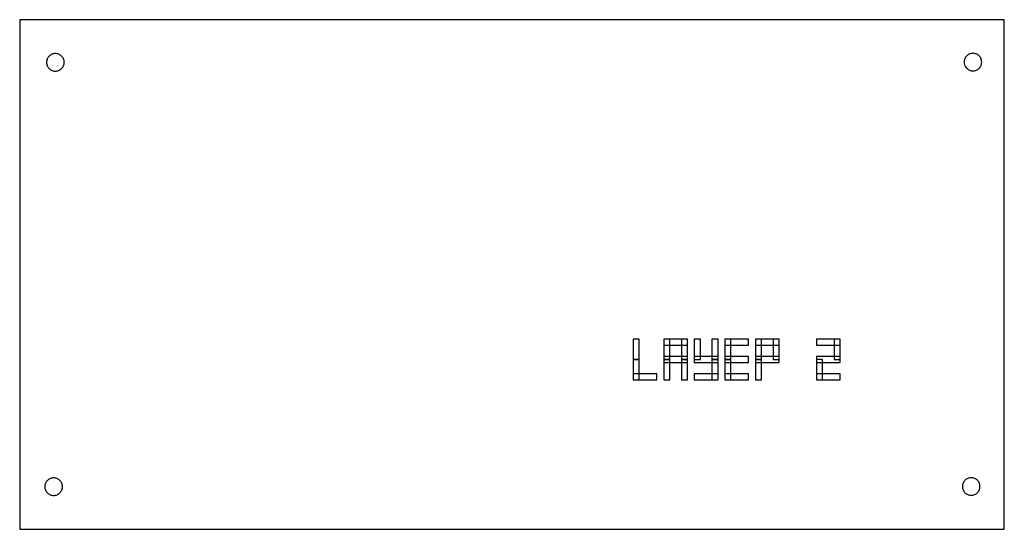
# Model space of a CAD drawing. Header units: millimetres. Extents: x -160 to 130, y -90 to 60.
import ezdxf

# ---------------------------------------------------------------- set-up
doc = ezdxf.new("R2010")
doc.units = ezdxf.units.MM
doc.layers.get('0').update_dxf_attribs({"color": 16, "linetype": 'CONTINUOUS', "true_color": 0x800000})
for name, color, linetype in [('first_flex', 4, 'CONTINUOUS'), ('holes', 140, 'CONTINUOUS'), ('labels', 6, 'CONTINUOUS')]:
    doc.layers.add(name, color=color, linetype=linetype)

msp = doc.modelspace()

# ---------------------------------------------------------------- linework, layer by layer
msp.add_lwpolyline([(-160, 60), (-160, -90), (130, -90), (130, 60)], close=True)
at = {"layer": 'first_flex'}
for points in [[(20.7, -40.05), (22.5, -40.05), (22.5, -34.05), (20.7, -34.05)], [(29.7, -35.85), (36.7, -35.85), (36.7, -34.05), (29.7, -34.05)], [(29.7, -40.05), (31.5, -40.05), (31.5, -34.05), (29.7, -34.05)], [(34.9, -40.05), (36.7, -40.05), (36.7, -34.05), (34.9, -34.05)], [(38.7, -40.05), (40.5, -40.05), (40.5, -34.05), (38.7, -34.05)], [(43.9, -40.05), (45.7, -40.05), (45.7, -34.05), (43.9, -34.05)], [(47.7, -35.85), (54.7, -35.85), (54.7, -34.05), (47.7, -34.05)], [(47.7, -40.05), (49.5, -40.05), (49.5, -34.05), (47.7, -34.05)], [(56.7, -35.85), (63.7, -35.85), (63.7, -34.05), (56.7, -34.05)], [(56.7, -40.05), (58.5, -40.05), (58.5, -34.05), (56.7, -34.05)], [(61.9, -40.05), (63.7, -40.05), (63.7, -34.05), (61.9, -34.05)], [(74.7, -35.85), (81.7, -35.85), (81.7, -34.05), (74.7, -34.05)], [(79.9, -40.05), (81.7, -40.05), (81.7, -34.05), (79.9, -34.05)], [(20.7, -46.05), (22.5, -46.05), (22.5, -40.05), (20.7, -40.05)], [(29.7, -40.95), (36.7, -40.95), (36.7, -39.15), (29.7, -39.15)], [(29.7, -46.05), (31.5, -46.05), (31.5, -40.05), (29.7, -40.05)], [(34.9, -46.05), (36.7, -46.05), (36.7, -40.05), (34.9, -40.05)], [(38.7, -40.95), (45.7, -40.95), (45.7, -39.15), (38.7, -39.15)], [(43.9, -46.05), (45.7, -46.05), (45.7, -40.05), (43.9, -40.05)], [(47.7, -40.95), (54.7, -40.95), (54.7, -39.15), (47.7, -39.15)], [(47.7, -46.05), (49.5, -46.05), (49.5, -40.05), (47.7, -40.05)], [(56.7, -40.95), (63.7, -40.95), (63.7, -39.15), (56.7, -39.15)], [(56.7, -46.05), (58.5, -46.05), (58.5, -40.05), (56.7, -40.05)], [(74.7, -40.95), (81.7, -40.95), (81.7, -39.15), (74.7, -39.15)], [(74.7, -46.05), (76.5, -46.05), (76.5, -40.05), (74.7, -40.05)], [(20.7, -46.05), (27.7, -46.05), (27.7, -44.25), (20.7, -44.25)], [(38.7, -46.05), (45.7, -46.05), (45.7, -44.25), (38.7, -44.25)], [(47.7, -46.05), (54.7, -46.05), (54.7, -44.25), (47.7, -44.25)], [(74.7, -46.05), (81.7, -46.05), (81.7, -44.25), (74.7, -44.25)]]:
    msp.add_lwpolyline(points, close=True, dxfattribs=at)
at = {"layer": 'holes'}
for points in [[(-146.9, 47.46), (-146.91, 47.71), (-146.95, 47.96), (-147.01, 48.21), (-147.1, 48.45), (-147.21, 48.68), (-147.34, 48.9), (-147.49, 49.1), (-147.66, 49.29), (-147.85, 49.46), (-148.05, 49.61), (-148.27, 49.74), (-148.5, 49.85), (-148.74, 49.94), (-148.99, 50), (-149.24, 50.04), (-149.49, 50.05), (-149.75, 50.04), (-150, 50), (-150.25, 49.94), (-150.49, 49.85), (-150.72, 49.74), (-150.93, 49.61), (-151.14, 49.46), (-151.33, 49.29), (-151.5, 49.1), (-151.65, 48.9), (-151.78, 48.68), (-151.89, 48.45), (-151.98, 48.21), (-152.04, 47.96), (-152.07, 47.71), (-152.09, 47.46), (-152.07, 47.2), (-152.04, 46.95), (-151.98, 46.7), (-151.89, 46.46), (-151.78, 46.23), (-151.65, 46.02), (-151.5, 45.81), (-151.33, 45.62), (-151.14, 45.45), (-150.93, 45.3), (-150.72, 45.17), (-150.49, 45.06), (-150.25, 44.98), (-150, 44.91), (-149.75, 44.88), (-149.49, 44.86), (-149.24, 44.88), (-148.99, 44.91), (-148.74, 44.98), (-148.5, 45.06), (-148.27, 45.17), (-148.05, 45.3), (-147.85, 45.45), (-147.66, 45.62), (-147.49, 45.81), (-147.34, 46.02), (-147.21, 46.23), (-147.1, 46.46), (-147.01, 46.7), (-146.95, 46.95), (-146.91, 47.2)], [(123.35, 47.52), (123.33, 47.77), (123.3, 48.02), (123.23, 48.27), (123.15, 48.51), (123.04, 48.74), (122.91, 48.96), (122.76, 49.16), (122.59, 49.35), (122.4, 49.52), (122.19, 49.67), (121.97, 49.81), (121.74, 49.91), (121.51, 50), (121.26, 50.06), (121.01, 50.1), (120.75, 50.11), (120.5, 50.1), (120.25, 50.06), (120, 50), (119.76, 49.91), (119.53, 49.81), (119.31, 49.67), (119.11, 49.52), (118.92, 49.35), (118.75, 49.16), (118.6, 48.96), (118.47, 48.74), (118.36, 48.51), (118.27, 48.27), (118.21, 48.02), (118.17, 47.77), (118.16, 47.52), (118.17, 47.26), (118.21, 47.01), (118.27, 46.77), (118.36, 46.53), (118.47, 46.3), (118.6, 46.08), (118.75, 45.87), (118.92, 45.69), (119.11, 45.51), (119.31, 45.36), (119.53, 45.23), (119.76, 45.12), (120, 45.04), (120.25, 44.98), (120.5, 44.94), (120.75, 44.93), (121.01, 44.94), (121.26, 44.98), (121.51, 45.04), (121.74, 45.12), (121.97, 45.23), (122.19, 45.36), (122.4, 45.51), (122.59, 45.69), (122.76, 45.87), (122.91, 46.08), (123.04, 46.3), (123.15, 46.53), (123.23, 46.77), (123.3, 47.01), (123.33, 47.26)], [(-147.41, -77.46), (-147.42, -77.2), (-147.46, -76.95), (-147.52, -76.7), (-147.61, -76.46), (-147.72, -76.23), (-147.85, -76.02), (-148, -75.81), (-148.17, -75.62), (-148.36, -75.45), (-148.56, -75.3), (-148.78, -75.17), (-149.01, -75.06), (-149.25, -74.98), (-149.5, -74.91), (-149.75, -74.88), (-150, -74.86), (-150.26, -74.88), (-150.51, -74.91), (-150.76, -74.98), (-150.99, -75.06), (-151.22, -75.17), (-151.44, -75.3), (-151.65, -75.45), (-151.84, -75.62), (-152.01, -75.81), (-152.16, -76.02), (-152.29, -76.23), (-152.4, -76.46), (-152.48, -76.7), (-152.55, -76.95), (-152.58, -77.2), (-152.6, -77.46), (-152.58, -77.71), (-152.55, -77.96), (-152.48, -78.21), (-152.4, -78.45), (-152.29, -78.68), (-152.16, -78.9), (-152.01, -79.1), (-151.84, -79.29), (-151.65, -79.46), (-151.44, -79.61), (-151.22, -79.74), (-150.99, -79.85), (-150.76, -79.94), (-150.51, -80), (-150.26, -80.04), (-150, -80.05), (-149.75, -80.04), (-149.5, -80), (-149.25, -79.94), (-149.01, -79.85), (-148.78, -79.74), (-148.56, -79.61), (-148.36, -79.46), (-148.17, -79.29), (-148, -79.1), (-147.85, -78.9), (-147.72, -78.68), (-147.61, -78.45), (-147.52, -78.21), (-147.46, -77.96), (-147.42, -77.71)], [(122.84, -77.41), (122.83, -77.15), (122.79, -76.9), (122.73, -76.65), (122.65, -76.41), (122.54, -76.18), (122.41, -75.97), (122.25, -75.76), (122.08, -75.57), (121.89, -75.4), (121.69, -75.25), (121.47, -75.12), (121.24, -75.01), (121, -74.93), (120.76, -74.86), (120.5, -74.83), (120.25, -74.81), (120, -74.83), (119.74, -74.86), (119.5, -74.93), (119.26, -75.01), (119.03, -75.12), (118.81, -75.25), (118.61, -75.4), (118.42, -75.57), (118.25, -75.76), (118.09, -75.97), (117.96, -76.18), (117.85, -76.41), (117.77, -76.65), (117.71, -76.9), (117.67, -77.15), (117.66, -77.41), (117.67, -77.66), (117.71, -77.91), (117.77, -78.16), (117.85, -78.4), (117.96, -78.63), (118.09, -78.85), (118.25, -79.05), (118.42, -79.24), (118.61, -79.41), (118.81, -79.56), (119.03, -79.69), (119.26, -79.8), (119.5, -79.89), (119.74, -79.95), (120, -79.99), (120.25, -80), (120.5, -79.99), (120.76, -79.95), (121, -79.89), (121.24, -79.8), (121.47, -79.69), (121.69, -79.56), (121.89, -79.41), (122.08, -79.24), (122.25, -79.05), (122.41, -78.85), (122.54, -78.63), (122.65, -78.4), (122.73, -78.16), (122.79, -77.91), (122.83, -77.66)]]:
    msp.add_lwpolyline(points, close=True, dxfattribs=at)
at = {"layer": 'labels'}
for points in [[(20.7, -40.05), (22.5, -40.05), (22.5, -34.05), (20.7, -34.05)], [(29.7, -35.85), (36.7, -35.85), (36.7, -34.05), (29.7, -34.05)], [(29.7, -40.05), (31.5, -40.05), (31.5, -34.05), (29.7, -34.05)], [(34.9, -40.05), (36.7, -40.05), (36.7, -34.05), (34.9, -34.05)], [(38.7, -40.05), (40.5, -40.05), (40.5, -34.05), (38.7, -34.05)], [(43.9, -40.05), (45.7, -40.05), (45.7, -34.05), (43.9, -34.05)], [(47.7, -35.85), (54.7, -35.85), (54.7, -34.05), (47.7, -34.05)], [(47.7, -40.05), (49.5, -40.05), (49.5, -34.05), (47.7, -34.05)], [(56.7, -35.85), (63.7, -35.85), (63.7, -34.05), (56.7, -34.05)], [(56.7, -40.05), (58.5, -40.05), (58.5, -34.05), (56.7, -34.05)], [(61.9, -40.05), (63.7, -40.05), (63.7, -34.05), (61.9, -34.05)], [(74.7, -35.85), (81.7, -35.85), (81.7, -34.05), (74.7, -34.05)], [(79.9, -40.05), (81.7, -40.05), (81.7, -34.05), (79.9, -34.05)], [(20.7, -46.05), (22.5, -46.05), (22.5, -40.05), (20.7, -40.05)], [(29.7, -40.95), (36.7, -40.95), (36.7, -39.15), (29.7, -39.15)], [(29.7, -46.05), (31.5, -46.05), (31.5, -40.05), (29.7, -40.05)], [(34.9, -46.05), (36.7, -46.05), (36.7, -40.05), (34.9, -40.05)], [(38.7, -40.95), (45.7, -40.95), (45.7, -39.15), (38.7, -39.15)], [(43.9, -46.05), (45.7, -46.05), (45.7, -40.05), (43.9, -40.05)], [(47.7, -40.95), (54.7, -40.95), (54.7, -39.15), (47.7, -39.15)], [(47.7, -46.05), (49.5, -46.05), (49.5, -40.05), (47.7, -40.05)], [(56.7, -40.95), (63.7, -40.95), (63.7, -39.15), (56.7, -39.15)], [(56.7, -46.05), (58.5, -46.05), (58.5, -40.05), (56.7, -40.05)], [(74.7, -40.95), (81.7, -40.95), (81.7, -39.15), (74.7, -39.15)], [(74.7, -46.05), (76.5, -46.05), (76.5, -40.05), (74.7, -40.05)], [(20.7, -46.05), (27.7, -46.05), (27.7, -44.25), (20.7, -44.25)], [(38.7, -46.05), (45.7, -46.05), (45.7, -44.25), (38.7, -44.25)], [(47.7, -46.05), (54.7, -46.05), (54.7, -44.25), (47.7, -44.25)], [(74.7, -46.05), (81.7, -46.05), (81.7, -44.25), (74.7, -44.25)]]:
    msp.add_lwpolyline(points, close=True, dxfattribs=at)

doc.saveas('drawing.dxf')
